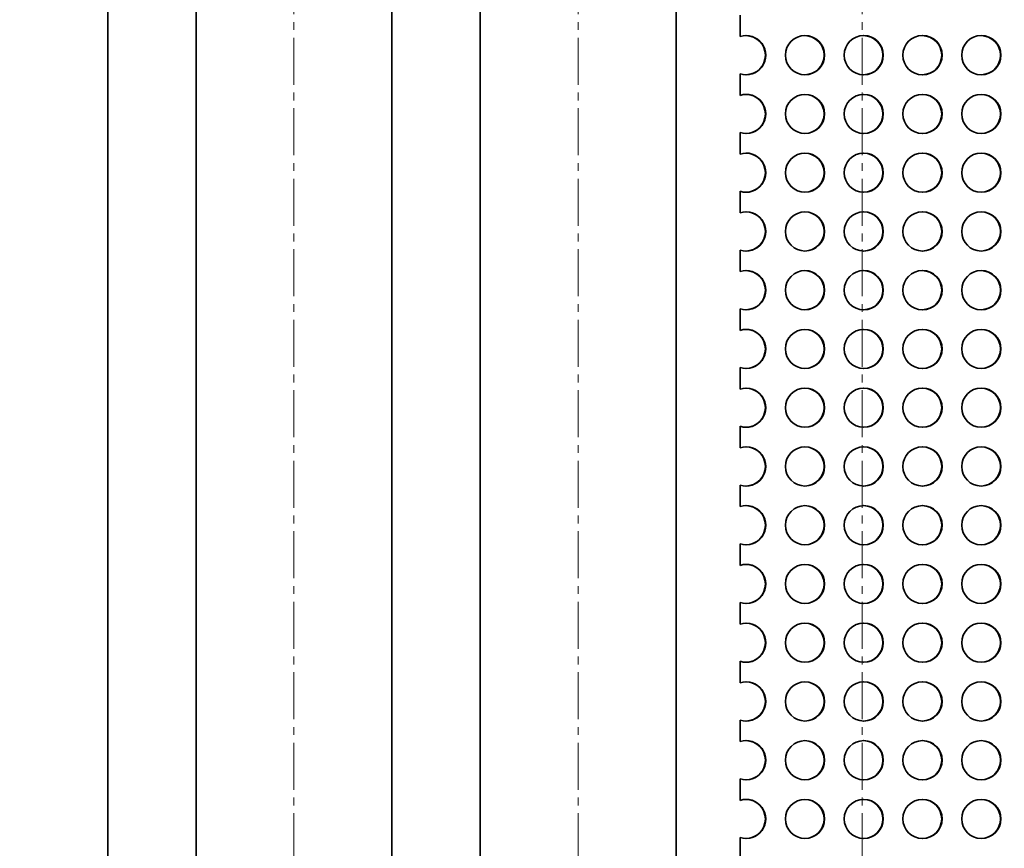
# Model space of a CAD drawing. Header units: millimetres. Extents: x -14862 to 14862, y -10512 to 10512.
# Tile 33 of 199: x -5524 to -4519, y -2038 to -1192. Entities that reach past the tile are written whole.
import ezdxf

# ---------------------------------------------------------------- set-up
doc = ezdxf.new("R2010")
doc.units = ezdxf.units.MM
doc.header["$LTSCALE"] = 4
doc.linetypes.add('点画线', pattern=[18, 12, -2, 2, -2])
doc.layers.get('0').update_dxf_attribs({"lineweight": 18})
for name, color, linetype, lineweight in [('中心线层', 1, '点画线', 18), ('几何体', 7, 'Continuous', 35), ('尺寸线层', 3, 'Continuous', 18)]:
    doc.layers.add(name, color=color, linetype=linetype, lineweight=lineweight)
doc.styles.add('标准', font='txt', dxfattribs={"width": 0.667})
doc.dimstyles.new('GB_尺寸', dxfattribs={"dimtxt": 3.5, "dimasz": 4, "dimexe": 2, "dimexo": 0, "dimtad": 1, "dimdsep": 46, "dimtxsty": '标准', "dimblk": '_CAXARROW', "dimcen": 0, "dimdle": 8, "dimazin": 2, "dimtfac": 0.707107, "dimtdec": 3, "dimtmove": 2, "dimatfit": 3, "dimfxl": 0, "dimfrac": 2, "dimtolj": 1, "dimarcsym": 0})

# ---------------------------------------------------------------- blocks, each defined once
blk = doc.blocks.new('*X153')
at = {"layer": '尺寸线层'}
for points in [[(-6748.9, -3869.6), (-6648.9, -3882.1), (-6648.9, -3857.1)], [(-3793.9, -3869.6), (-3893.9, -3882.1), (-3893.9, -3857.1)]]:
    blk.add_hatch(color=0, dxfattribs=at).paths.add_polyline_path(points, flags=0)
at = {"layer": '尺寸线层', "color": 0}
for p, q in [((-6748.9, -1465.9), (-6748.9, -3919.6)), ((-3793.9, -2668.4), (-3793.9, -3919.6)), ((-3793.9, -3869.6), (-6748.9, -3869.6))]:
    blk.add_line(p, q, dxfattribs=at)
at = {"layer": '尺寸线层', "color": 0, "insert": (-5245.6, -3810.7), "char_height": 87.5, "width": 340.002, "attachment_point": 5, "line_spacing_factor": 1.15057, "style": '标准'}
blk.add_mtext('\\T1.1;2955', dxfattribs=at)
blk = doc.blocks.new('_CAXARROW')
blk.add_hatch(color=0).paths.add_polyline_path([(0, 0), (-1, 0.125), (-1, -0.125)], flags=0)
blk = doc.blocks.new('*X154')
at = {"layer": '尺寸线层'}
for points in [[(-7288.9, -4141.1), (-7188.9, -4128.6), (-7188.9, -4153.6)], [(-2288.9, -4141.1), (-2388.9, -4128.6), (-2388.9, -4153.6)]]:
    blk.add_hatch(color=0, dxfattribs=at).paths.add_polyline_path(points, flags=0)
at = {"layer": '尺寸线层', "color": 0}
for p, q in [((-7288.9, -1465.9), (-7288.9, -4191.1)), ((-2288.9, -1465.9), (-2288.9, -4191.1)), ((-7288.9, -4141.1), (-2288.9, -4141.1))]:
    blk.add_line(p, q, dxfattribs=at)
at = {"layer": '尺寸线层', "color": 0, "insert": (-4788.9, -4082.2), "char_height": 87.5, "width": 340.654, "attachment_point": 5, "line_spacing_factor": 1.15057, "style": '标准'}
blk.add_mtext('\\T1.1;5000', dxfattribs=at)
blk = doc.blocks.new('*X155')
at = {"layer": '尺寸线层'}
for points in [[(-11533.9, -4572.9), (-11433.9, -4560.4), (-11433.9, -4585.4)], [(-2288.9, -4572.9), (-2388.9, -4560.4), (-2388.9, -4585.4)]]:
    blk.add_hatch(color=0, dxfattribs=at).paths.add_polyline_path(points, flags=0)
at = {"layer": '尺寸线层', "color": 0}
for p, q in [((-2288.9, -1465.9), (-2288.9, -4622.9)), ((-11533.9, -2690.9), (-11533.9, -4622.9)), ((-11533.9, -4572.9), (-2288.9, -4572.9))]:
    blk.add_line(p, q, dxfattribs=at)
at = {"layer": '尺寸线层', "color": 0, "insert": (-6911.4, -4514), "char_height": 87.5, "width": 341.307, "attachment_point": 5, "line_spacing_factor": 1.15057, "style": '标准'}
blk.add_mtext('\\T1.1;9245', dxfattribs=at)

msp = doc.modelspace()

# ---------------------------------------------------------------- linework, layer by layer
at = {"layer": '中心线层'}
for p, q in [((-5243.859, -58.603), (-5243.859, -2808.181)), ((-4953.859, -58.603), (-4953.859, -2892.205)), ((-4663.859, -58.603), (-4663.859, -2808.181))]:
    msp.add_line(p, q, dxfattribs=at)
at = {"layer": '几何体'}
for p, q in [((-5433.86, -2670.88), (-5433.86, -270.88)), ((-5343.859, -270.88), (-5343.859, -2670.88)), ((-5143.86, -2670.88), (-5143.86, -270.88)), ((-5053.86, -270.88), (-5053.86, -2670.88)), ((-4853.86, -2670.88), (-4853.86, -270.88)), ((-4788.579, -1209.4), (-4788.579, -1187.361)), ((-4788.579, -1269.4), (-4788.579, -1247.361)), ((-4788.579, -1329.4), (-4788.579, -1307.361)), ((-4788.579, -1389.4), (-4788.579, -1367.361)), ((-4788.579, -1449.4), (-4788.579, -1427.361)), ((-4788.579, -1509.4), (-4788.579, -1487.361)), ((-4788.579, -1569.4), (-4788.579, -1547.361)), ((-4788.579, -1629.4), (-4788.579, -1607.361)), ((-4788.579, -1689.4), (-4788.579, -1667.361)), ((-4788.579, -1749.4), (-4788.579, -1727.361)), ((-4788.579, -1809.4), (-4788.579, -1787.361)), ((-4788.579, -1869.4), (-4788.579, -1847.361)), ((-4788.579, -1929.4), (-4788.579, -1907.361)), ((-4788.579, -1989.4), (-4788.579, -1967.361)), ((-4788.579, -2049.4), (-4788.579, -2027.361))]:
    msp.add_line(p, q, dxfattribs=at)
for centre in [(-4722.283, -1228.379), (-4662.289, -1228.379), (-4602.294, -1228.379), (-4542.301, -1228.379), (-4722.283, -1288.379), (-4662.289, -1288.379), (-4602.294, -1288.379), (-4542.301, -1288.379), (-4722.283, -1348.379), (-4662.289, -1348.379), (-4602.294, -1348.379), (-4542.301, -1348.379), (-4722.283, -1408.379), (-4662.289, -1408.379), (-4602.294, -1408.379), (-4542.301, -1408.379), (-4722.283, -1468.379), (-4662.289, -1468.379), (-4602.294, -1468.379), (-4542.301, -1468.379), (-4722.283, -1528.379), (-4662.289, -1528.379), (-4602.294, -1528.379), (-4542.301, -1528.379), (-4722.283, -1588.379), (-4662.289, -1588.379), (-4602.294, -1588.379), (-4542.301, -1588.379), (-4722.283, -1648.379), (-4662.289, -1648.379), (-4602.294, -1648.379), (-4542.301, -1648.379), (-4722.283, -1708.379), (-4662.289, -1708.379), (-4602.295, -1708.379), (-4542.301, -1708.379), (-4722.283, -1768.379), (-4662.289, -1768.379), (-4602.294, -1768.379), (-4542.301, -1768.379), (-4722.283, -1828.379), (-4662.289, -1828.379), (-4602.294, -1828.379), (-4542.301, -1828.379), (-4722.283, -1888.379), (-4662.289, -1888.379), (-4602.294, -1888.379), (-4542.301, -1888.379), (-4722.283, -1948.379), (-4662.289, -1948.379), (-4602.294, -1948.379), (-4542.301, -1948.379), (-4722.283, -2008.379), (-4662.289, -2008.379), (-4602.294, -2008.379), (-4542.301, -2008.379)]:
    msp.add_circle(centre, 19.999, dxfattribs=at)
for centre, radius, start, end in [((-4782.277, -1228.38), 19.999, 251.633396, 108.366604), ((-4782.701, -1228.38), 20, 270.610378, 89.389622), ((-4722.706, -1228.38), 20, 270.608496, 89.391504), ((-4662.712, -1228.38), 20, 270.610342, 89.389658), ((-4602.718, -1228.38), 20, 270.609417, 89.390583), ((-4542.724, -1228.38), 20, 270.608496, 89.391504), ((-4782.277, -1288.38), 19.999, 251.633347, 108.366653), ((-4782.701, -1288.38), 20, 270.610267, 89.389733), ((-4722.706, -1288.38), 20, 270.60839, 89.39161), ((-4662.712, -1288.38), 20, 270.610236, 89.389764), ((-4602.718, -1288.38), 20, 270.609311, 89.390689), ((-4542.724, -1288.38), 20, 270.60839, 89.39161), ((-4782.277, -1348.38), 19.999, 251.633347, 108.366653), ((-4782.701, -1348.38), 20, 270.610327, 89.389673), ((-4722.706, -1348.38), 20, 270.60839, 89.39161), ((-4662.712, -1348.38), 20, 270.610236, 89.389764), ((-4602.718, -1348.38), 20, 270.609311, 89.390689), ((-4542.724, -1348.38), 20, 270.60839, 89.39161), ((-4782.277, -1408.38), 19.999, 251.633347, 108.366653), ((-4782.701, -1408.38), 20, 270.610327, 89.389673), ((-4722.706, -1408.38), 20, 270.60839, 89.39161), ((-4662.712, -1408.38), 20, 270.610236, 89.389764), ((-4602.718, -1408.38), 20, 270.609311, 89.390689), ((-4542.724, -1408.38), 20, 270.60839, 89.39161), ((-4782.277, -1468.38), 19.999, 251.633347, 108.366653), ((-4782.701, -1468.38), 20, 270.610438, 89.389562), ((-4722.706, -1468.38), 20, 270.608496, 89.391504), ((-4662.712, -1468.38), 20, 270.610342, 89.389658), ((-4602.718, -1468.38), 20, 270.609417, 89.390583), ((-4542.724, -1468.38), 20, 270.608496, 89.391504), ((-4782.277, -1528.38), 19.999, 251.633347, 108.366653), ((-4782.701, -1528.38), 20, 270.610438, 89.389562), ((-4722.706, -1528.38), 20, 270.608496, 89.391504), ((-4662.712, -1528.38), 20, 270.610342, 89.389658), ((-4602.718, -1528.38), 20, 270.609417, 89.390583), ((-4542.724, -1528.38), 20, 270.608496, 89.391504), ((-4782.277, -1588.38), 19.999, 251.633244, 108.366756), ((-4782.701, -1588.38), 20, 270.610438, 89.389562), ((-4722.706, -1588.38), 20, 270.608496, 89.391504), ((-4662.712, -1588.38), 20, 270.610342, 89.389658), ((-4602.718, -1588.38), 20, 270.609417, 89.390583), ((-4542.724, -1588.38), 20, 270.608496, 89.391504), ((-4782.277, -1648.38), 19.999, 251.633347, 108.366653), ((-4782.701, -1648.38), 20, 270.610438, 89.389562), ((-4722.706, -1648.38), 20, 270.608496, 89.391504), ((-4662.712, -1648.38), 20, 270.610342, 89.389658), ((-4602.718, -1648.38), 20, 270.609417, 89.390583), ((-4542.724, -1648.38), 20, 270.608496, 89.391504), ((-4782.277, -1708.38), 19.999, 251.633399, 108.366601), ((-4782.701, -1708.38), 20, 270.610382, 89.389618), ((-4722.706, -1708.38), 20, 270.608438, 89.391562), ((-4662.712, -1708.38), 20, 270.610284, 89.389716), ((-4602.718, -1708.38), 20, 270.609359, 89.390641), ((-4542.724, -1708.38), 20, 270.608438, 89.391562), ((-4782.277, -1768.38), 19.999, 251.633323, 108.366677), ((-4782.701, -1768.38), 20, 270.610297, 89.389703), ((-4722.706, -1768.38), 20, 270.608385, 89.391615), ((-4662.712, -1768.38), 20, 270.610231, 89.389769), ((-4602.718, -1768.38), 20, 270.609306, 89.390694), ((-4542.724, -1768.38), 20, 270.608385, 89.391615), ((-4782.277, -1828.38), 19.999, 251.633323, 108.366677), ((-4782.701, -1828.38), 20, 270.610352, 89.389648), ((-4722.706, -1828.38), 20, 270.608438, 89.391562), ((-4662.712, -1828.38), 20, 270.610284, 89.389716), ((-4602.718, -1828.38), 20, 270.609359, 89.390641), ((-4542.724, -1828.38), 20, 270.608438, 89.391562), ((-4782.277, -1888.38), 19.999, 251.633323, 108.366677), ((-4782.701, -1888.38), 20, 270.610352, 89.389648), ((-4722.706, -1888.38), 20, 270.608438, 89.391562), ((-4662.712, -1888.38), 20, 270.610284, 89.389716), ((-4602.718, -1888.38), 20, 270.609359, 89.390641), ((-4542.724, -1888.38), 20, 270.608438, 89.391562), ((-4782.277, -1948.38), 19.999, 251.633297, 108.366703), ((-4782.701, -1948.38), 20, 270.610325, 89.389675), ((-4722.706, -1948.38), 20, 270.608409, 89.391591), ((-4662.712, -1948.38), 20, 270.610255, 89.389745), ((-4602.718, -1948.38), 20, 270.60933, 89.39067), ((-4542.724, -1948.38), 20, 270.608409, 89.391591), ((-4782.277, -2008.38), 19.999, 251.633335, 108.366665), ((-4782.701, -2008.38), 20, 270.610325, 89.389675), ((-4722.706, -2008.38), 20, 270.608411, 89.391589), ((-4662.712, -2008.38), 20, 270.610257, 89.389743), ((-4602.718, -2008.38), 20, 270.609332, 89.390668), ((-4542.724, -2008.38), 20, 270.608411, 89.391589)]:
    msp.add_arc(centre, radius, start, end, dxfattribs=at)

# ---------------------------------------------------------------- dimensions: what is measured, and where the dimension line sits
at = {"layer": '尺寸线层'}
for base, p1, p2, picture, middle in [((-2288.859, -4572.857), (-11533.859, -2690.88), (-2288.859, -1465.88), '*X155', (-6911.359, -4513.971)), ((-2288.859, -4141.05), (-7288.859, -1465.88), (-2288.859, -1465.88), '*X154', (-4788.859, -4082.164)), ((-6748.859, -3869.614), (-3793.859, -2668.38), (-6748.859, -1465.88), '*X153', (-5245.646, -3810.728))]:
    dim = msp.add_linear_dim(base=base, p1=p1, p2=p2, dimstyle='GB_尺寸', override={"dimscale": 25, "dimsah": 1, "dimtfill": 1, "dimtzin": 8}, dxfattribs=at)
    dim.commit()
    dim.dimension.update_dxf_attribs({"geometry": picture, "text_midpoint": middle, "dimtype": 160})

doc.saveas('drawing.dxf')
